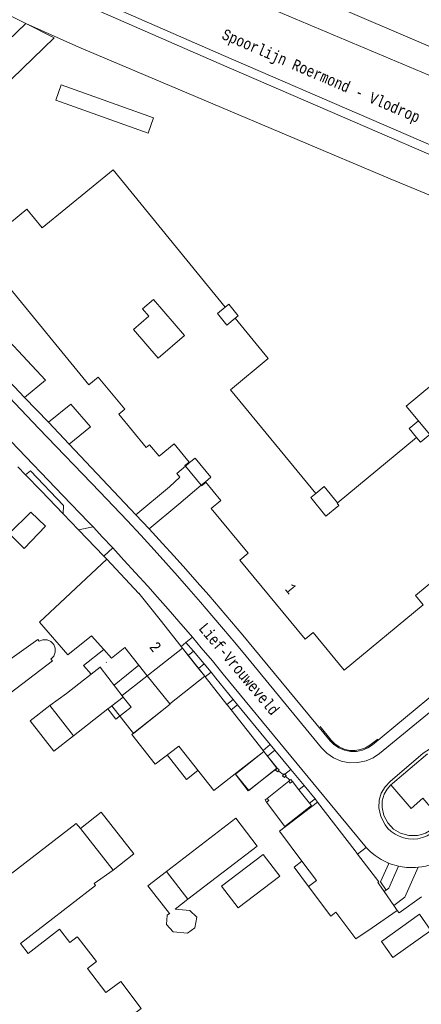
# Model space of a CAD drawing. Header units: metres. Extents: x 196790 to 198335, y 354523 to 356036.
# Tile 50 of 108: x 197594 to 197660, y 354951 to 355113. Entities that reach past the tile are written whole.
import ezdxf

# ---------------------------------------------------------------- set-up
doc = ezdxf.new("R2010")
doc.units = ezdxf.units.M
for name, pattern in [('DGN Style 1', [1.160006, 0.00193, -1.158076]), ('DGN Style 2', [186.027128, 111.616277, -74.410851]), ('DGN Style 3', [260.437979, 186.027128, -74.410851])]:
    doc.linetypes.add(name, pattern=pattern)
for name, color, linetype, lineweight in [('afdak', 252, 'DGN Style 2', 18), ('bij- of bedrijfsgebouw', 252, 'Continuous', 18), ('carport', 252, 'Continuous', 18), ('heg of haag', 252, 'Continuous', 18), ('hoofdgebouw', 252, 'Continuous', 18), ('huisnummer BAG', 252, 'Continuous', 18), ('kant asfaltverharding', 252, 'Continuous', 18), ('kant klinkerverharding', 252, 'Continuous', 18), ('kant muur (extern)', 252, 'Continuous', 18), ('kant tegelverharding', 252, 'Continuous', 18), ('molgoot', 252, 'DGN Style 3', 18), ('overige opstallen geen pand', 252, 'Continuous', 18), ('overige tekst', 252, 'Continuous', 18), ('raster', 252, 'Continuous', 18), ('schutting', 252, 'Continuous', 18), ('spoorrail', 252, 'Continuous', 18), ('straatnaam', 252, 'Continuous', 18), ('toekomstig bijgebouw', 252, 'Continuous', 18), ('toekomstig hoofdgebouw', 252, 'Continuous', 18), ('tussenmuur WOZ', 252, 'DGN Style 1', 18), ('zwembad', 252, 'DGN Style 2', 18)]:
    doc.layers.add(name, color=color, linetype=linetype, lineweight=lineweight)
doc.styles.add('Style-Courier New', font='cour.ttf')

msp = doc.modelspace()

# ---------------------------------------------------------------- linework, layer by layer
at = {"layer": 'afdak'}
for p, q in [((197621.556, 355039.407), (197624.128, 355036.287)), ((197613.901, 355006.731), (197609.823, 355003.448)), ((197634.969, 354984.856), (197638.511, 354987.689)), ((197619.853, 354966.659), (197621.952, 354968.277))]:
    msp.add_line(p, q, dxfattribs=at)
at = {"layer": 'afdak', "flags": 128}
for points in [[(197628.096, 355065.565), (197628.652, 355066.02), (197630.204, 355064.121), (197629.715, 355063.721)], [(197659.524, 355044.154), (197658.301, 355045.632), (197659.814, 355046.884)], [(197622.15, 355040.101), (197621.456, 355039.529), (197621.556, 355039.407)], [(197624.128, 355036.287), (197624.197, 355036.203), (197624.891, 355036.775)], [(197642.972, 355034.947), (197644.341, 355036.075), (197646.538, 355033.408)], [(197608.152, 355009.317), (197604.82, 355006.695), (197606.087, 355005.283)], [(197611.329, 355001.508), (197612.629, 354999.825), (197610.089, 354997.863), (197608.791, 354999.543)], [(197599.248, 355000.094), (197596.047, 354997.588), (197599.942, 354992.613), (197603.143, 354995.119)], [(197623.603, 354989.451), (197621.702, 354987.967), (197618.556, 354991.996)], [(197609.699, 354973.065), (197613.082, 354975.744), (197607.68, 354982.566), (197604.297, 354979.886)], [(197641.778, 354970.395), (197639.409, 354973.535), (197640.673, 354974.528)], [(197618.432, 354972.843), (197615.391, 354970.499), (197618.911, 354965.933)], [(197618.911, 354965.933), (197618.573, 354965.66), (197618.457, 354964.147), (197619.511, 354962.925)], [(197619.511, 354962.925), (197621.899, 354962.707), (197623.064, 354963.583), (197623.399, 354965.33), (197622.289, 354966.447), (197619.853, 354966.659)]]:
    msp.add_lwpolyline(points, dxfattribs=at)
at = {"layer": 'bij- of bedrijfsgebouw'}
for p, q in [((197608.152, 355009.317), (197609.419, 355007.914)), ((197620.84, 355009.803), (197621.047, 355009.541)), ((197622.007, 355008.326), (197621.047, 355009.541)), ((197623.686, 355006.202), (197622.007, 355008.326)), ((197607.521, 355006.415), (197606.087, 355005.283)), ((197624.708, 355004.909), (197623.686, 355006.202)), ((197606.087, 355005.283), (197602.035, 355002.084)), ((197618.978, 355000.413), (197615.284, 355005.01)), ((197624.783, 355004.814), (197624.708, 355004.909)), ((197624.783, 355004.814), (197628.355, 355000.291)), ((197602.035, 355002.084), (197599.248, 355000.094)), ((197599.248, 355000.094), (197603.143, 354995.119)), ((197603.143, 354995.119), (197608.791, 354999.543)), ((197608.791, 354999.543), (197609.202, 354999.865)), ((197628.44, 355000.183), (197628.355, 355000.291)), ((197629.067, 354999.386), (197628.44, 355000.183)), ((197634.309, 354992.716), (197629.067, 354999.386)), ((197643.243, 354984.254), (197636.988, 354979.442)), ((197649.818, 354975.702), (197649.567, 354976.032)), ((197653.299, 354970.837), (197654.188, 354969.548)), ((197654.188, 354969.548), (197655.752, 354967.28)), ((197656.326, 354966.449), (197655.752, 354967.28)), ((197652.21, 354963.61), (197656.326, 354966.449))]:
    msp.add_line(p, q, dxfattribs=at)
at = {"layer": 'bij- of bedrijfsgebouw', "flags": 128}
for points in [[(197596.159, 355031.899), (197598.589, 355029.576), (197595.042, 355025.884), (197592.59, 355028.349), (197596.159, 355031.899)], [(197608.65, 355024.141), (197597.564, 355013.81), (197602.244, 355008.44), (197606.136, 355011.548), (197608.152, 355009.317)], [(197617.395, 355014.163), (197613.914, 355018.54), (197613.871, 355018.506), (197608.65, 355024.141)], [(197611.584, 355009.615), (197611.569, 355009.633), (197609.419, 355007.914)], [(197607.521, 355006.415), (197611.329, 355001.508), (197609.202, 354999.865)], [(197612.76, 354995.327), (197619.057, 355000.315), (197618.978, 355000.413)], [(197612.76, 354995.327), (197616.563, 354990.477), (197620.46, 354993.447)], [(197620.46, 354993.447), (197626.217, 354986.127), (197630.493, 354989.481)], [(197630.493, 354989.481), (197634.425, 354992.569), (197634.309, 354992.716)], [(197635.022, 354991.789), (197636.573, 354989.805), (197631.944, 354986.126), (197629.779, 354988.85), (197634.43, 354992.546), (197635.022, 354991.789)], [(197649.567, 354976.032), (197649.428, 354976.215), (197643.243, 354984.254)], [(197618.432, 354972.843), (197621.952, 354968.277), (197633.347, 354977.029), (197629.829, 354981.581), (197618.432, 354972.843)], [(197636.988, 354979.442), (197640.673, 354974.528), (197643.055, 354971.353)], [(197653.299, 354970.837), (197653.164, 354971.032), (197653.29, 354971.128), (197649.818, 354975.702)], [(197646.431, 354965.938), (197646.266, 354966.159), (197645.427, 354965.53), (197641.778, 354970.395), (197643.055, 354971.353)], [(197652.21, 354963.61), (197649.553, 354961.777), (197646.431, 354965.938)]]:
    msp.add_lwpolyline(points, dxfattribs=at)
at = {"layer": 'carport', "flags": 128}
msp.add_lwpolyline([(197595.34, 355112.146), (197600.01, 355109.809), (197587.758, 355098.045), (197584.351, 355101.594)], dxfattribs=at)
at = {"layer": 'heg of haag', "flags": 128}
msp.add_lwpolyline([(197643.69, 354996.64), (197645.504, 354994.395), (197646.076, 354993.805), (197646.784, 354993.303), (197647.608, 354992.933), (197648.506, 354992.729), (197649.427, 354992.709), (197650.315, 354992.869), (197651.125, 354993.184), (197651.822, 354993.618), (197653.129, 354994.605)], dxfattribs=at)
at = {"layer": 'hoofdgebouw'}
for p, q in [((197595.34, 355112.146), (197569.283, 355125.184)), ((197584.351, 355101.594), (197595.34, 355112.146)), ((197622.15, 355040.101), (197622.227, 355040.009)), ((197620.84, 355009.803), (197617.395, 355014.163)), ((197611.584, 355009.615), (197615.284, 355005.01)), ((197609.699, 354973.065), (197604.297, 354979.886)), ((197606.541, 354970.86), (197609.699, 354973.065))]:
    msp.add_line(p, q, dxfattribs=at)
at = {"layer": 'hoofdgebouw', "flags": 128}
for points in [[(197600.946, 355135.02), (197632.985, 355120.695), (197633.108, 355120.98), (197637.443, 355119.113), (197637.324, 355118.837), (197662.554, 355107.973), (197666.892, 355118.045), (197641.761, 355128.867), (197645.446, 355137.374), (197641.055, 355139.268), (197641.186, 355139.538), (197641.02, 355139.61)], [(197591.379, 355078.267), (197595.486, 355081.652), (197598.008, 355078.58), (197609.665, 355088.11), (197628.096, 355065.565)], [(197592.15, 355069.318), (197605.678, 355052.814), (197607.215, 355054.072), (197611.595, 355048.782), (197610.621, 355047.964), (197615.122, 355042.488), (197615.663, 355042.931), (197617.233, 355041.049), (197619.689, 355043.088), (197622.15, 355040.101)], [(197613.003, 355061.864), (197615.548, 355064.062), (197614.511, 355065.263), (197616.277, 355066.789), (197621.375, 355060.887), (197617.063, 355057.163), (197613.003, 355061.864)], [(197668.376, 355058.07), (197657.811, 355049.305), (197661.674, 355044.636), (197660.167, 355043.375), (197659.524, 355044.154), (197646.457, 355033.341), (197646.749, 355032.961), (197644.615, 355031.232), (197642.118, 355034.27), (197642.972, 355034.947), (197628.93, 355051.994), (197635.151, 355057.114), (197629.715, 355063.721), (197628.368, 355062.608), (197626.817, 355064.52), (197628.096, 355065.565)], [(197622.227, 355040.009), (197623.145, 355040.766), (197625.733, 355037.625), (197624.815, 355036.868)], [(197672.105, 355028.756), (197659.308, 355018.18), (197660.588, 355016.641), (197647.633, 355005.935), (197642.527, 355012.13), (197641.194, 355011.021), (197630.475, 355023.986), (197631.846, 355025.123), (197625.747, 355032.47), (197627.354, 355033.787), (197624.815, 355036.868)], [(197604.297, 354979.886), (197603.612, 354980.751), (197592.748, 354972.329)], [(197606.541, 354970.86), (197606.794, 354970.532), (197594.43, 354961.006)], [(197594.43, 354961.006), (197595.709, 354959.387), (197600.884, 354963.385), (197602.58, 354961.2), (197603.77, 354962.133), (197603.921, 354961.94)], [(197603.921, 354961.94), (197606.954, 354958.061), (197605.479, 354956.927)], [(197607.541, 354945.317), (197614.268, 354950.344), (197610.94, 354954.798), (197608.457, 354952.942), (197605.479, 354956.927)]]:
    msp.add_lwpolyline(points, dxfattribs=at)
at = {"layer": 'kant asfaltverharding'}
msp.add_line((197656.537, 354973.694), (197654.964, 354974.183), dxfattribs=at)
at = {"layer": 'kant asfaltverharding', "flags": 128}
for points in [[(197595.12, 355050.72), (197598.576, 355053.573), (197588.831, 355063.952)], [(197589.561, 355053.874), (197597.477, 355045.629), (197607.508, 355035.211), (197609.754, 355032.86), (197611.983, 355030.492), (197614.194, 355028.107), (197616.389, 355025.708), (197618.312, 355023.575), (197620.219, 355021.428), (197622.112, 355019.268), (197623.994, 355017.099), (197625.89, 355014.891), (197627.773, 355012.671), (197629.645, 355010.44), (197631.504, 355008.198), (197643.906, 354993.15), (197644.776, 354992.272), (197645.856, 354991.53), (197647.111, 354990.993), (197648.477, 354990.717), (197649.87, 354990.726), (197651.205, 354991.011), (197652.407, 354991.531), (197653.43, 354992.226), (197662.83, 354999.961)], [(197602.423, 355043.054), (197605.955, 355045.917), (197602.71, 355049.64), (197599.032, 355046.639)], [(197592.901, 355043.493), (197601.42, 355034.602), (197605.617, 355030.254), (197606.365, 355029.467)], [(197609.602, 355026.016), (197609.52, 355026.105), (197607.946, 355027.79), (197606.365, 355029.467)], [(197615.348, 355019.717), (197613.372, 355021.909), (197611.452, 355024.012), (197609.602, 355026.016)], [(197622.683, 355011.324), (197620.475, 355013.894), (197618.717, 355015.914), (197616.947, 355017.923), (197615.348, 355019.717)], [(197651.238, 354976.799), (197651.007, 354977.066), (197649.955, 354978.33), (197627.771, 355005.256), (197625.967, 355007.432), (197624.149, 355009.597), (197622.683, 355011.324)], [(197661.283, 354992.152), (197660.969, 354991.906), (197655.545, 354987.29), (197655.292, 354987.059)], [(197663.689, 354981.185), (197662.188, 354979.919), (197661.622, 354979.497), (197660.996, 354979.155), (197660.328, 354978.907), (197659.638, 354978.757), (197658.224, 354978.746), (197656.859, 354979.116), (197655.697, 354979.818), (197654.779, 354980.818), (197654.157, 354982.021), (197653.848, 354983.339), (197653.879, 354984.456), (197654.206, 354985.525), (197654.679, 354986.342), (197655.292, 354987.059)], [(197675.855, 354984.794), (197675.113, 354983.636), (197674.08, 354982.259), (197672.942, 354980.955), (197671.708, 354979.735), (197670.386, 354978.611), (197668.988, 354977.59), (197667.527, 354976.681), (197666.016, 354975.887), (197663.033, 354974.458), (197662.045, 354974.048), (197661.019, 354973.745), (197660.4, 354973.618), (197659.774, 354973.53)], [(197654.964, 354974.183), (197654.767, 354974.267), (197653.714, 354974.802), (197652.725, 354975.448), (197651.947, 354976.085), (197651.238, 354976.799)], [(197659.774, 354973.53), (197659.338, 354973.492), (197658.9, 354973.473), (197657.841, 354973.504), (197656.79, 354973.643), (197656.537, 354973.694)]]:
    msp.add_lwpolyline(points, dxfattribs=at)
at = {"layer": 'kant klinkerverharding'}
for p, q in [((197622.875, 355009.03), (197621.633, 355010.458)), ((197625.754, 355005.574), (197624.614, 355006.968)), ((197629.394, 355001.123), (197630.113, 355000.249)), ((197630.113, 355000.249), (197635.49, 354993.708)), ((197635.49, 354993.708), (197636.249, 354992.785)), ((197636.249, 354992.785), (197638.865, 354989.603)), ((197638.865, 354989.603), (197641.035, 354986.964)), ((197642.85, 354984.757), (197641.035, 354986.964)), ((197643.243, 354984.254), (197642.85, 354984.757)), ((197654.505, 354969.789), (197654.188, 354969.548))]:
    msp.add_line(p, q, dxfattribs=at)
at = {"layer": 'kant klinkerverharding', "flags": 128}
for points in [[(197624.614, 355006.968), (197623.749, 355008.003), (197622.875, 355009.03)], [(197629.394, 355001.123), (197626.551, 355004.58), (197625.754, 355005.574)], [(197655.292, 354987.059), (197658.599, 354983.194), (197660.545, 354984.864), (197663.689, 354981.185)], [(197656.537, 354973.694), (197654.957, 354970.132), (197654.505, 354969.789)], [(197655.752, 354967.28), (197657.595, 354968.61), (197659.774, 354973.53)]]:
    msp.add_lwpolyline(points, dxfattribs=at)
at = {"layer": 'kant muur (extern)'}
for p, q in [((197595.296, 355037.981), (197594.009, 355039.307)), ((197597.829, 355035.37), (197595.296, 355037.981)), ((197638.511, 354987.689), (197638.705, 354987.851)), ((197638.705, 354987.851), (197638.841, 354987.965)), ((197638.841, 354987.965), (197639.109, 354987.629)), ((197640.186, 354986.28), (197639.109, 354987.629)), ((197641.951, 354984.069), (197640.186, 354986.28))]:
    msp.add_line(p, q, dxfattribs=at)
at = {"layer": 'kant muur (extern)', "flags": 128}
for points in [[(197636.819, 354989.358), (197636.966, 354989.54), (197636.634, 354989.807), (197636.365, 354989.472), (197636.696, 354989.205), (197636.819, 354989.358)], [(197638.006, 354988.481), (197637.834, 354988.269), (197637.5, 354988.54), (197637.661, 354988.742)], [(197637.661, 354988.742), (197637.769, 354988.876), (197637.852, 354988.808)], [(197637.852, 354988.808), (197638.105, 354988.603), (197638.006, 354988.481)], [(197639.109, 354987.629), (197638.773, 354987.361), (197638.511, 354987.689)], [(197634.883, 354984.254), (197634.625, 354984.598), (197634.969, 354984.856)], [(197634.969, 354984.856), (197635.227, 354984.512), (197634.883, 354984.254)], [(197634.883, 354984.254), (197637.896, 354980.239), (197642.24, 354983.708), (197641.951, 354984.069)], [(197660.295, 354968.701), (197656.625, 354966.044), (197656.326, 354966.449)]]:
    msp.add_lwpolyline(points, dxfattribs=at)
at = {"layer": 'kant tegelverharding'}
for p, q in [((197590.841, 355055.183), (197595.12, 355050.72)), ((197595.12, 355050.72), (197599.032, 355046.639)), ((197599.032, 355046.639), (197602.423, 355043.054)), ((197602.423, 355043.054), (197613.388, 355031.459)), ((197622.227, 355040.009), (197621.556, 355039.407)), ((197620.448, 355033.179), (197624.128, 355036.287)), ((197624.128, 355036.287), (197624.815, 355036.868)), ((197618.927, 355036.014), (197613.388, 355031.459)), ((197620.448, 355033.179), (197615.567, 355029.132)), ((197615.567, 355029.132), (197613.388, 355031.459)), ((197604.008, 355028.958), (197606.365, 355029.467)), ((197609.602, 355026.016), (197608.142, 355024.668)), ((197621.633, 355010.458), (197620.84, 355009.803)), ((197622.683, 355011.324), (197621.633, 355010.458)), ((197622.875, 355009.03), (197622.007, 355008.326)), ((197623.686, 355006.202), (197624.614, 355006.968)), ((197625.754, 355005.574), (197624.783, 355004.814)), ((197628.355, 355000.291), (197629.394, 355001.123)), ((197630.113, 355000.249), (197629.067, 354999.386)), ((197634.309, 354992.716), (197635.49, 354993.708)), ((197636.249, 354992.785), (197635.022, 354991.789)), ((197637.852, 354988.808), (197638.865, 354989.603)), ((197641.035, 354986.964), (197640.186, 354986.28)), ((197642.85, 354984.757), (197641.951, 354984.069)), ((197651.238, 354976.799), (197649.818, 354975.702))]:
    msp.add_line(p, q, dxfattribs=at)
at = {"layer": 'kant tegelverharding', "flags": 128}
for points in [[(197595.296, 355037.981), (197596.082, 355038.666), (197601.545, 355032.943), (197601.475, 355031.587)], [(197621.556, 355039.407), (197620.16, 355038.211), (197620.644, 355037.611), (197618.927, 355036.014)], [(197615.567, 355029.132), (197617.767, 355026.743), (197619.686, 355024.629), (197621.596, 355022.508), (197623.493, 355020.375), (197625.375, 355018.228), (197627.253, 355016.056), (197629.117, 355013.872), (197630.966, 355011.676), (197632.802, 355009.468), (197645.302, 354994.333), (197645.939, 354993.691), (197646.73, 354993.15), (197647.648, 354992.759), (197648.648, 354992.559), (197649.667, 354992.567), (197650.643, 354992.778), (197651.521, 354993.16), (197652.268, 354993.67), (197663.126, 355002.644)], [(197654.964, 354974.183), (197653.571, 354971.139), (197654.505, 354969.789)]]:
    msp.add_lwpolyline(points, dxfattribs=at)
at = {"layer": 'molgoot', "flags": 128}
msp.add_lwpolyline([(197653.308, 354983.32), (197653.345, 354984.538), (197653.706, 354985.702), (197654.333, 354986.741), (197655.166, 354987.625), (197660.614, 354992.291), (197661.823, 354993.075), (197663.196, 354993.513), (197664.634, 354993.583), (197666.044, 354993.29), (197667.28, 354992.678), (197668.321, 354991.774), (197669.097, 354990.633), (197669.549, 354989.329), (197669.659, 354987.854), (197669.393, 354986.399), (197669.12, 354985.713), (197668.752, 354985.064), (197668.298, 354984.472), (197667.773, 354983.953), (197662.559, 354979.541), (197661.933, 354979.068), (197661.239, 354978.685), (197660.497, 354978.405), (197659.731, 354978.236), (197658.949, 354978.174), (197658.159, 354978.22), (197657.383, 354978.374), (197656.642, 354978.629), (197655.972, 354978.97), (197655.352, 354979.408), (197654.801, 354979.93), (197654.335, 354980.52), (197653.648, 354981.856), (197653.308, 354983.32)], dxfattribs=at)
at = {"layer": 'overige opstallen geen pand', "flags": 128}
msp.add_lwpolyline([(197600.268, 355099.557), (197601.158, 355102.053), (197616.328, 355096.643), (197615.438, 355094.147), (197600.268, 355099.557)], dxfattribs=at)
at = {"layer": 'raster', "flags": 128}
for points in [[(197681.798, 355095.253), (197679.094, 355096.274), (197598.998, 355130.068), (197600.946, 355135.02)], [(197705.133, 355065.712), (197687.533, 355073.253), (197655.154, 355086.615), (197624.638, 355099.565), (197604.03, 355108.249), (197595.34, 355112.146)]]:
    msp.add_lwpolyline(points, dxfattribs=at)
at = {"layer": 'schutting'}
for p, q in [((197601.475, 355031.587), (197597.829, 355035.37)), ((197604.008, 355028.958), (197601.475, 355031.587)), ((197608.142, 355024.668), (197604.008, 355028.958)), ((197608.65, 355024.141), (197608.142, 355024.668)), ((197637.661, 354988.742), (197636.819, 354989.358)), ((197638.705, 354987.851), (197638.006, 354988.481))]:
    msp.add_line(p, q, dxfattribs=at)
at = {"layer": 'spoorrail', "flags": 128}
for points in [[(197778.144, 355041.973), (197763.578, 355048.631), (197747.795, 355055.519), (197705.093, 355073.682), (197674.001, 355086.925), (197627.776, 355106.899), (197598.219, 355119.887), (197571.496, 355133.032), (197553.155, 355143.186), (197532.06, 355155.781), (197513.838, 355168.336), (197500.377, 355178.214), (197488.531, 355187.542), (197465.31, 355207.653), (197448.742, 355223.413), (197445.343, 355227.144)], [(197777.437, 355040.667), (197762.871, 355047.325), (197747.088, 355054.213), (197704.386, 355072.376), (197673.294, 355085.619), (197627.069, 355105.593), (197597.512, 355118.581), (197570.789, 355131.726), (197552.448, 355141.88), (197531.353, 355154.475), (197513.131, 355167.03), (197499.67, 355176.908), (197487.824, 355186.236), (197464.603, 355206.347), (197448.007, 355222.065), (197444.278, 355226.095)]]:
    msp.add_lwpolyline(points, dxfattribs=at)
at = {"layer": 'toekomstig bijgebouw', "flags": 128}
msp.add_lwpolyline([(197631.868, 354986.111), (197629.706, 354988.863), (197634.425, 354992.569), (197636.587, 354989.816), (197631.868, 354986.111)], dxfattribs=at)
at = {"layer": 'toekomstig hoofdgebouw', "flags": 128}
msp.add_lwpolyline([(197609.433, 355000.044), (197611.329, 355001.508), (197611.14, 355001.752), (197621.047, 355009.541), (197624.708, 355004.909), (197618.978, 355000.413), (197619.057, 355000.315), (197613.007, 354995.523), (197609.433, 355000.044)], dxfattribs=at)
at = {"layer": 'tussenmuur WOZ'}
for p, q in [((197607.521, 355006.415), (197609.419, 355007.914)), ((197618.911, 354965.933), (197619.853, 354966.659))]:
    msp.add_line(p, q, dxfattribs=at)
at = {"layer": 'zwembad', "flags": 128}
for points in [[(197597.504, 355010.682), (197597.294, 355010.944), (197590.131, 355005.866)], [(197599.461, 355007.735), (197599.912, 355008.204), (197600.173, 355008.855), (197600.161, 355009.556), (197599.907, 355010.154), (197599.454, 355010.621), (197598.812, 355010.904), (197598.111, 355010.916), (197597.504, 355010.682)], [(197592.735, 355002.123), (197599.697, 355007.463), (197599.461, 355007.735)], [(197630.199, 354966.858), (197627.488, 354970.417), (197634.327, 354975.628), (197637.039, 354972.068), (197630.199, 354966.858)], [(197661.864, 354963.175), (197659.969, 354965.819), (197653.734, 354961.351), (197655.629, 354958.707), (197661.864, 354963.175)]]:
    msp.add_lwpolyline(points, dxfattribs=at)

# ---------------------------------------------------------------- texts
at = {"layer": 'huisnummer BAG', "style": 'Style-Courier New', "width": 0.694444}
for s, rotation, p in [('1', 309.43862, (197637.794, 355019.21)), ('2', 308.25702, (197615.527, 355009.686))]:
    msp.add_text(s, height=1.8, rotation=rotation, dxfattribs=at).set_placement(p)
at = {"layer": 'overige tekst', "style": 'Style-Courier New', "width": 0.694444}
msp.add_text('Spoorlijn Roermond - Vlodrop', height=1.8, rotation=336.66596, dxfattribs=at).set_placement((197627.381, 355109.687))
at = {"layer": 'straatnaam', "style": 'Style-Courier New', "width": 0.694444}
msp.add_text('Lief-Vrouweveld', height=1.8, rotation=310.01096, dxfattribs=at).set_placement((197623.604, 355012.725))

doc.saveas('drawing.dxf')
